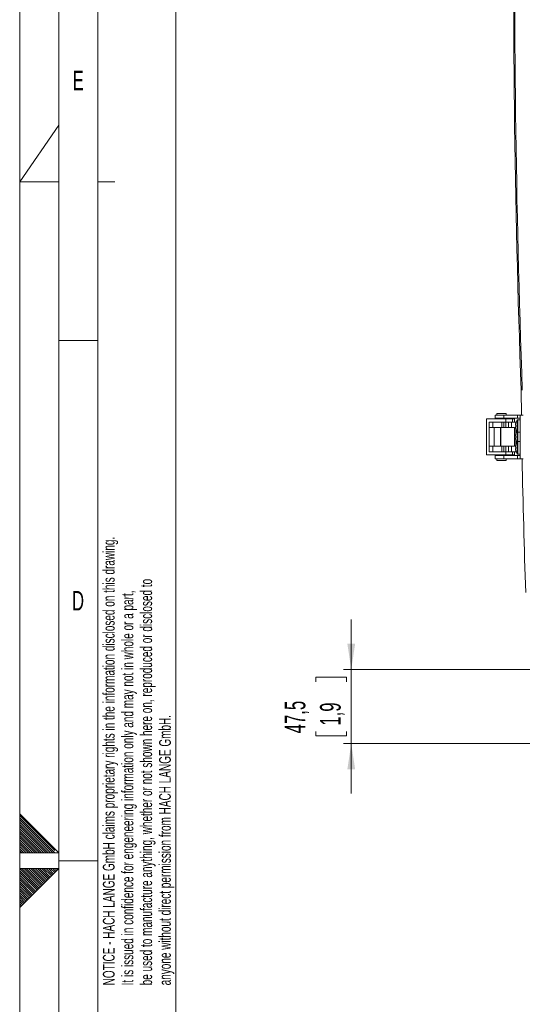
# Model space of a CAD drawing. Header units: millimetres. Extents: x 0 to 594, y 0 to 420.
# Tile 17 of 75: x 0 to 64, y 192 to 318. Entities that reach past the tile are written whole.
import ezdxf

# ---------------------------------------------------------------- set-up
doc = ezdxf.new("R2010")
doc.units = ezdxf.units.MM
doc.linetypes.add('CENTER', pattern=[10.16, 6.35, -1.27, 1.27, -1.27])
doc.styles.add('SLDTEXTSTYLE0', font='TXT', dxfattribs={"width": 0.638186})
doc.styles.add('SLDTEXTSTYLE1', font='TXT', dxfattribs={"width": 0.605})
doc.dimstyles.new('SLDDIMSTYLE3', dxfattribs={"dimtxt": 2.568319, "dimasz": 3.3, "dimexe": 0, "dimexo": 0.0625, "dimgap": 0.64208, "dimtad": 1, "dimdec": 1, "dimlfac": 5, "dimrnd": 1e-09, "dimzin": 12, "dimdsep": 46, "dimtxsty": 'SLDTEXTSTYLE1', "dimsah": 1, "dimcen": 0.09, "dimadec": 0, "dimazin": 3, "dimtfac": 1, "dimtdec": 1, "dimtmove": 0, "dimatfit": 0, "dimfxl": 0, "dimfrac": 2, "dimtolj": 1, "dimtzin": 12, "dimarcsym": 0})

# ---------------------------------------------------------------- blocks, each defined once
blk = doc.blocks.new('SW_NOTE_0')
at = {"color": 0, "linetype": 'Continuous', "lineweight": 0, "char_height": 1.5, "attachment_point": 1, "rotation": 90, "style": 'SLDTEXTSTYLE0'}
for s, insert in [('NOTICE - HACH LANGE GmbH claims proprietary rights in the information disclosed on this drawing.', (-1.93, 0)), ('be used to manufacture anything, whether or not shown here on, reproduced or disclosed to', (2.87, 0)), ('It is issued in confidence for engeneering information only and may not in whole or a part,', (0.47, 0)), ('anyone without direct permission from HACH LANGE GmbH.', (5.27, 0))]:
    blk.add_mtext(s, dxfattribs=dict(at, insert=insert))
blk = doc.blocks.new('_D_13')
at = {"color": 7, "linetype": 'Continuous', "lineweight": 0}
for p, q in [((42.47, 234.51), (42.47, 240.91)), ((37.94, 232.94), (37.94, 233.53)), ((37.94, 233.53), (41.88, 233.53)), ((122.71, 234.51), (41.47, 234.51)), ((41.88, 233.53), (41.88, 232.94)), ((42.47, 225.01), (42.47, 234.51)), ((37.94, 226.57), (37.94, 225.99)), ((37.94, 225.99), (41.88, 225.99)), ((41.88, 225.99), (41.88, 226.57)), ((115.71, 225.01), (41.47, 225.01)), ((42.47, 225.01), (42.47, 218.61))]:
    blk.add_line(p, q, dxfattribs=at)
for points in [[(42.47, 234.51), (42.97, 237.81), (41.97, 237.81)], [(42.47, 225.01), (41.97, 221.71), (42.97, 221.71)]]:
    blk.add_solid(points, dxfattribs=at)
at = {"color": 7, "linetype": 'Continuous', "lineweight": 0, "char_height": 2.646, "attachment_point": 1, "rotation": 90, "style": 'SLDTEXTSTYLE1'}
for s, insert in [('47,5', (33.94, 226.33)), ('1,9', (38.47, 227.31))]:
    blk.add_mtext(s, dxfattribs=dict(at, insert=insert))

msp = doc.modelspace()

# ---------------------------------------------------------------- linework, layer by layer
at = {"color": 133, "linetype": 'Continuous', "lineweight": 0}
for p, q in [((0, 420), (0, 0)), ((5, 415), (5, 5)), ((20, 410), (20, 10)), ((10, 343.333), (10, 276.667)), ((0, 297), (5, 304.26)), ((5, 297), (0, 297)), ((12.197, 297), (10, 297)), ((5, 276.667), (10, 276.667)), ((10, 276.667), (10, 210)), ((0, 204), (0, 216)), ((0, 216), (5, 211)), ((5, 211), (0, 211)), ((5, 209), (5, 211)), ((5, 210), (10, 210)), ((10, 210), (10, 143.333)), ((5, 209), (0, 209)), ((0, 204), (5, 209))]:
    msp.add_line(p, q, dxfattribs=at)
at = {"color": 7, "linetype": 'Continuous', "lineweight": 15}
for p, q in [((64.27, 267.109), (64.233, 270.306)), ((59.806, 262.009), (59.806, 266.609)), ((62.285, 266.609), (59.806, 266.609)), ((60.907, 267.109), (60.907, 266.709)), ((60.907, 267.109), (61.994, 267.109)), ((60.907, 266.709), (61.994, 266.709)), ((61.107, 267.309), (61.107, 267.109)), ((62.307, 267.309), (61.107, 267.309)), ((61.507, 266.709), (61.507, 266.609)), ((61.907, 266.609), (61.907, 266.709)), ((61.994, 266.709), (61.994, 267.109)), ((61.994, 267.109), (63.773, 267.109)), ((63.773, 266.709), (61.994, 266.709)), ((62.285, 266.209), (62.285, 266.609)), ((62.285, 266.609), (63.127, 266.609)), ((62.307, 267.109), (62.307, 267.309)), ((63.127, 266.609), (63.127, 266.209)), ((63.127, 266.609), (63.397, 266.609)), ((63.397, 266.209), (63.397, 266.609)), ((63.773, 267.109), (63.773, 266.709)), ((63.773, 267.109), (64.107, 267.109)), ((63.773, 266.709), (64.107, 266.709)), ((64.107, 266.509), (63.798, 266.509)), ((64.107, 267.109), (64.107, 266.709)), ((64.507, 267.109), (64.107, 267.109)), ((64.107, 266.709), (64.107, 261.909)), ((60.127, 262.409), (60.127, 266.209)), ((60.139, 266.209), (60.139, 265.509)), ((60.139, 265.509), (60.598, 265.509)), ((60.14, 266.209), (60.598, 266.209)), ((60.598, 265.509), (60.598, 266.209)), ((60.598, 266.209), (61.764, 266.209)), ((60.598, 265.509), (61.764, 265.509)), ((60.775, 265.509), (60.775, 263.109)), ((61.575, 263.109), (61.575, 265.509)), ((61.615, 263.109), (61.615, 265.509)), ((61.764, 266.209), (61.764, 265.509)), ((61.764, 266.209), (61.836, 266.209)), ((61.764, 265.509), (62.001, 265.509)), ((61.836, 266.209), (62.285, 266.209)), ((62.001, 266.209), (62.001, 265.509)), ((62.001, 265.509), (62.018, 265.509)), ((62.018, 265.509), (62.018, 266.209)), ((62.018, 265.509), (62.271, 265.509)), ((62.271, 265.509), (62.271, 266.209)), ((62.271, 265.509), (62.628, 265.509)), ((63.127, 266.209), (62.285, 266.209)), ((62.628, 266.209), (62.628, 265.509)), ((62.628, 265.509), (62.986, 265.509)), ((62.986, 266.209), (62.986, 265.509)), ((62.986, 265.509), (63.365, 265.509)), ((63.396, 266.209), (63.127, 266.209)), ((63.365, 265.509), (63.365, 263.109)), ((63.53, 266.209), (63.396, 266.209)), ((63.503, 265.812), (63.503, 265.883)), ((63.554, 265.812), (63.503, 265.812)), ((63.503, 265.536), (63.503, 265.606)), ((63.503, 265.606), (63.554, 265.606)), ((63.53, 266.209), (63.53, 266.021)), ((63.53, 265.812), (63.53, 265.606)), ((63.53, 265.397), (63.53, 264.621)), ((63.55, 266.108), (63.554, 266.106)), ((63.554, 265.313), (63.55, 265.311)), ((63.503, 264.412), (63.503, 264.483)), ((63.554, 264.412), (63.503, 264.412)), ((63.503, 264.136), (63.503, 264.206)), ((63.503, 264.206), (63.554, 264.206)), ((63.55, 264.709), (63.53, 264.709)), ((63.53, 264.412), (63.53, 264.206)), ((63.53, 263.997), (63.53, 263.221)), ((63.53, 263.909), (63.55, 263.909)), ((63.55, 264.708), (63.554, 264.706)), ((63.554, 263.913), (63.55, 263.911)), ((63.798, 264.909), (64.107, 264.909)), ((64.107, 263.709), (63.798, 263.709)), ((60.139, 263.109), (60.139, 262.409)), ((60.598, 263.109), (60.139, 263.109)), ((60.598, 262.409), (60.598, 263.109)), ((61.764, 263.109), (60.598, 263.109)), ((61.764, 263.109), (61.764, 262.409)), ((62.001, 263.109), (61.764, 263.109)), ((62.001, 262.409), (62.001, 263.109)), ((62.018, 263.109), (62.001, 263.109)), ((62.018, 262.409), (62.018, 263.109)), ((62.271, 263.109), (62.018, 263.109)), ((62.271, 263.109), (62.271, 262.409)), ((62.628, 263.109), (62.271, 263.109)), ((62.628, 263.109), (62.628, 262.409)), ((62.986, 263.109), (62.628, 263.109)), ((62.986, 263.109), (62.986, 262.409)), ((63.365, 263.109), (62.986, 263.109)), ((63.503, 263.012), (63.503, 263.083)), ((63.554, 263.012), (63.503, 263.012)), ((63.503, 262.736), (63.503, 262.806)), ((63.503, 262.806), (63.554, 262.806)), ((63.53, 263.012), (63.53, 262.806)), ((63.53, 262.597), (63.53, 262.409)), ((63.55, 263.308), (63.554, 263.306)), ((63.554, 262.513), (63.55, 262.511)), ((59.806, 262.009), (62.285, 262.009)), ((60.598, 262.409), (60.14, 262.409)), ((61.764, 262.409), (60.598, 262.409)), ((60.907, 261.909), (60.907, 261.509)), ((60.907, 261.909), (61.994, 261.909)), ((61.994, 261.509), (60.907, 261.509)), ((61.107, 261.509), (61.107, 261.309)), ((61.107, 261.309), (62.307, 261.309)), ((61.507, 262.009), (61.507, 261.909)), ((61.836, 262.409), (61.764, 262.409)), ((62.285, 262.409), (61.836, 262.409)), ((61.907, 261.909), (61.907, 262.009)), ((61.994, 261.509), (61.994, 261.909)), ((61.994, 261.909), (63.773, 261.909)), ((63.773, 261.509), (61.994, 261.509)), ((62.285, 262.009), (62.285, 262.409)), ((62.285, 262.409), (63.127, 262.409)), ((63.127, 262.009), (62.285, 262.009)), ((62.307, 261.309), (62.307, 261.509)), ((63.127, 262.409), (63.127, 262.009)), ((63.127, 262.409), (63.396, 262.409)), ((63.397, 262.009), (63.127, 262.009)), ((63.53, 262.409), (63.396, 262.409)), ((63.397, 262.009), (63.397, 262.409)), ((63.773, 261.909), (63.773, 261.509)), ((63.773, 261.909), (64.107, 261.909)), ((64.107, 261.509), (63.773, 261.509)), ((63.798, 262.109), (64.107, 262.109)), ((64.107, 261.909), (64.107, 261.509)), ((64.507, 261.509), (64.107, 261.509))]:
    msp.add_line(p, q, dxfattribs=at)
at = {"color": 8, "linetype": 'Continuous', "lineweight": 15}
for p, q in [((63.74, 265.709), (63.74, 266.48)), ((63.798, 265.709), (63.798, 266.509)), ((63.74, 264.939), (63.74, 265.709)), ((63.798, 264.909), (63.798, 265.709)), ((63.74, 264.309), (63.74, 264.939)), ((63.74, 263.68), (63.74, 264.309)), ((63.798, 264.309), (63.798, 264.909)), ((63.798, 263.709), (63.798, 264.309)), ((63.798, 262.909), (63.798, 263.709)), ((63.74, 262.909), (63.74, 263.68)), ((63.74, 262.139), (63.74, 262.909)), ((63.798, 262.109), (63.798, 262.909))]:
    msp.add_line(p, q, dxfattribs=at)
at = {"color": 133, "linetype": 'CENTER', "lineweight": 0}
for p, q in [((0, 215.788), (4.788, 211)), ((0, 215.505), (4.505, 211)), ((0, 215.223), (4.223, 211)), ((0, 214.94), (3.94, 211)), ((0, 214.657), (3.657, 211)), ((0, 214.374), (3.374, 211)), ((0, 214.091), (3.091, 211)), ((0, 213.808), (2.808, 211)), ((0, 213.526), (2.525, 211)), ((0, 213.243), (2.243, 211)), ((0, 212.96), (1.96, 211)), ((0, 212.677), (1.677, 211)), ((0, 212.394), (1.394, 211)), ((0, 212.111), (1.111, 211)), ((0, 211.828), (0.828, 211)), ((0, 211.546), (0.546, 211)), ((0, 211.263), (0.263, 211)), ((0, 208.717), (2.359, 206.359)), ((0, 208.434), (2.217, 206.217)), ((0.009, 208.991), (2.5, 206.5)), ((0.283, 209), (2.641, 206.641)), ((0.566, 209), (2.783, 206.783)), ((0.849, 209), (2.924, 206.924)), ((1.131, 209), (3.066, 207.066)), ((1.414, 209), (3.207, 207.207)), ((1.697, 209), (3.349, 207.349)), ((1.98, 209), (3.49, 207.49)), ((2.263, 209), (3.631, 207.631)), ((2.546, 209), (3.773, 207.773)), ((2.828, 209), (3.914, 207.914)), ((3.111, 209), (4.056, 208.056)), ((3.394, 209), (4.197, 208.197)), ((3.677, 209), (4.338, 208.339)), ((3.96, 209), (4.48, 208.48)), ((4.243, 209), (4.621, 208.621)), ((4.525, 209), (4.763, 208.763)), ((4.808, 209), (4.904, 208.904)), ((0, 208.152), (2.076, 206.076)), ((0, 207.869), (1.934, 205.934)), ((0, 207.586), (1.793, 205.793)), ((0, 207.303), (1.651, 205.652)), ((0, 207.02), (1.51, 205.51)), ((0, 206.737), (1.369, 205.369)), ((0, 206.454), (1.227, 205.227)), ((0, 206.172), (1.086, 205.086)), ((0, 205.889), (0.944, 204.944)), ((0, 205.606), (0.803, 204.803)), ((0, 205.323), (0.662, 204.662)), ((0, 205.04), (0.52, 204.52)), ((0, 204.757), (0.379, 204.379)), ((0, 204.475), (0.237, 204.237)), ((0, 204.192), (0.096, 204.096))]:
    msp.add_line(p, q, dxfattribs=at)
at = {"color": 7, "linetype": 'Continuous', "lineweight": 15}
for centre, radius, start, end in [((1563.407, 324.311), 1500.147, 179.304905, 182.063063), ((1563.407, 324.309), 1500, 179.358635, 182.063094), ((64.787, 265.709), 1.3, 143.64163, 162.13742), ((63.798, 266.437), 0.072, 90, 143.64163), ((64.787, 265.709), 1.296, 162.16487, 172.30324), ((64.787, 265.709), 1.296, 187.69676, 197.83513), ((64.986, 265.709), 1.436, 175.88569, 184.11431), ((64.787, 265.709), 1.3, 197.86258, 216.35837), ((64.787, 264.309), 1.3, 147.42103, 162.13742), ((64.787, 264.309), 1.296, 162.16487, 172.30324), ((64.787, 264.309), 1.296, 187.69676, 197.83513), ((64.986, 264.309), 1.436, 175.88569, 184.11431), ((64.787, 264.309), 1.3, 197.86258, 212.57897), ((63.798, 264.981), 0.072, 216.35837, 270), ((63.798, 263.637), 0.072, 90, 143.64163), ((64.787, 262.909), 1.296, 162.16487, 172.30324), ((64.787, 262.909), 1.296, 187.69676, 197.83513), ((64.787, 262.909), 1.3, 143.64163, 162.13742), ((64.986, 262.909), 1.436, 175.88569, 184.11431), ((64.787, 262.909), 1.3, 197.86258, 216.35837), ((63.798, 262.181), 0.072, 216.35837, 270), ((1064.33, 280.268), 1000.147, 181.074671, 182.056996)]:
    msp.add_arc(centre, radius, start, end, dxfattribs=at)

# ---------------------------------------------------------------- block references
at = {"color": 72, "linetype": 'Continuous', "lineweight": 0}
msp.add_blockref('SW_NOTE_0', (12.588, 194.032), dxfattribs=at)

# ---------------------------------------------------------------- texts
at = {"color": 254, "linetype": 'Continuous', "lineweight": 0, "char_height": 2.5, "attachment_point": 2, "style": 'SLDTEXTSTYLE0'}
for s, insert in [('E', (7.488, 311.235)), ('D', (7.47, 244.568))]:
    msp.add_mtext(s, dxfattribs=dict(at, insert=insert))

# ---------------------------------------------------------------- dimensions: what is measured, and where the dimension line sits
at = {"color": 7, "linetype": 'Continuous', "lineweight": 0}
dim = msp.add_linear_dim(base=(42.47, 234.509), p1=(115.707, 225.009), p2=(122.707, 234.509), angle=90, dimstyle='SLDDIMSTYLE3', dxfattribs=at)
dim.commit()
dim.dimension.update_dxf_attribs({"geometry": '_D_13', "text_midpoint": (42.47, 229.759), "dimtype": 160})

doc.saveas('drawing.dxf')
